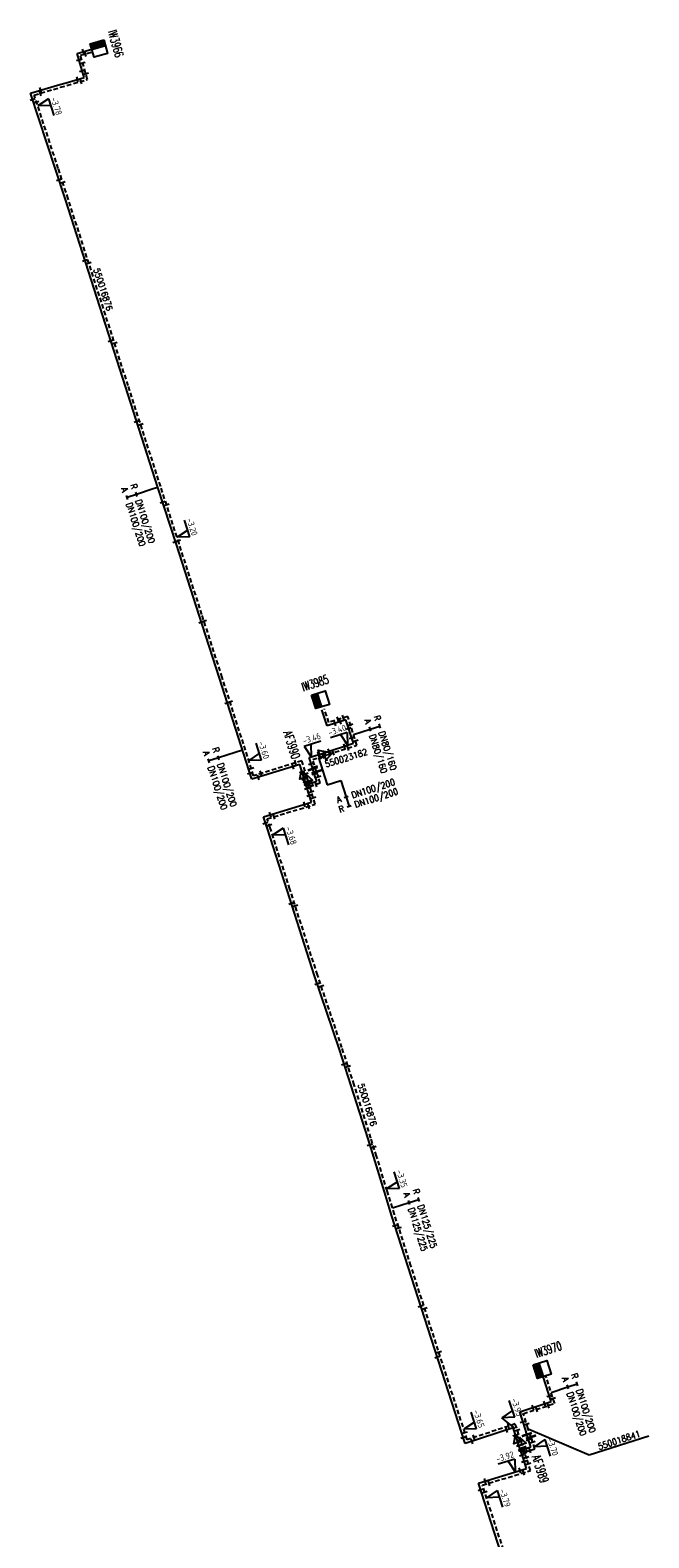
# Model space of a CAD drawing. Header units: millimetres. Extents: x 0 to 118318689, y 0 to 490460760.
# Tile 10 of 117: x 114145697 to 114233375, y 485632693 to 485846545. Entities that reach past the tile are written whole.
import ezdxf
from ezdxf.enums import TextEntityAlignment as Align

# ---------------------------------------------------------------- set-up
doc = ezdxf.new("R2010")
doc.units = ezdxf.units.MM
doc.header["$LTSCALE"] = 200
doc.linetypes.add('HIDDEN2', pattern=[4.7625, 3.175, -1.5875])
doc.layers.get('0').update_dxf_attribs({"color": 8})
for name, color, linetype in [('WT-C-AFSLUITER', 7, 'Continuous'), ('WT-C-kastWM', 7, 'Continuous'), ('WT-C-mof', 7, 'Continuous'), ('WT-C-tstuk', 7, 'Continuous'), ('WT-C-VERLOOP', 7, 'Continuous'), ('WT-I-diam', 7, 'Continuous'), ('WT-I-info', 7, 'Continuous'), ('WT-I-NAP', 7, 'Continuous'), ('WT-L-aanvoer', 6, 'Continuous'), ('WT-L-retour', 6, 'HIDDEN2')]:
    doc.layers.add(name, color=color, linetype=linetype)
doc.styles.add('DIN17', font='ROMANS.SHX', dxfattribs={"width": 0.9})
doc.styles.add('ISOCP', font='ISOCP.SHX')

# ---------------------------------------------------------------- blocks, each defined once
blk = doc.blocks.new('LR-VERL')
at = {"color": 0, "linetype": 'ByBlock', "lineweight": -2}
blk.add_lwpolyline([(1.08, 0), (-1.08, -1.25), (-1.08, 1.25)], close=True, dxfattribs=at)
blk = doc.blocks.new('LR-mof')
at = {"color": 0, "linetype": 'ByBlock', "lineweight": -2}
blk.add_line((0, -0.75), (0, 0.75), dxfattribs=at)
blk = doc.blocks.new('LR-tsb')
blk.add_circle((0, 0), 0.375)
blk = doc.blocks.new('nap1')
at = {"color": 0, "linetype": 'Continuous'}
for p, q in [((-1, 3.5), (0, 0)), ((-1, 3.5), (4, 3.5)), ((1, 3.5), (0, 0))]:
    blk.add_line(p, q, dxfattribs=at)
at = {"color": 0, "linetype": 'Continuous', "style": 'ISOCP'}
for tag, p in [('*1', (1.7, 5)), ('*2', (4, 1.5))]:
    blk.add_attdef(tag, text='', height=1.8, dxfattribs=at).set_placement(p, align=Align.MIDDLE)
blk = doc.blocks.new('nap2')
at = {"color": 0, "linetype": 'Continuous'}
for p, q in [((1, 3.5), (-4, 3.5)), ((-1, 3.5), (0, 0)), ((1, 3.5), (0, 0))]:
    blk.add_line(p, q, dxfattribs=at)
at = {"color": 0, "linetype": 'Continuous', "style": 'ISOCP'}
for tag, p in [('*1', (-1.5, 5)), ('*2', (-4, 1.5))]:
    blk.add_attdef(tag, text='', height=1.8, dxfattribs=at).set_placement(p, align=Align.MIDDLE)
blk = doc.blocks.new('LR-AFS')
at = {"color": 0, "lineweight": -3, "const_width": 0.7}
blk.add_lwpolyline([(0, -1.5), (0, 1.5)], dxfattribs=at)
at = {"color": 7, "linetype": 'ByBlock', "lineweight": -2, "style": 'DIN17', "width": 0.9}
blk.add_attdef('*1', text='', height=2.5, dxfattribs=at).set_placement((0, 5), align=Align.MIDDLE)
at = {"color": 0, "linetype": 'ByBlock', "lineweight": -2, "style": 'DIN17', "width": 0.3, "flags": 1}
for tag, p in [('*2', (2.5, 1.5)), ('OCODE', (-7.5, -2.5)), ('ST', (-7.5, -5)), ('VCODE', (-2.5, -5)), ('NCODE', (-2.5, -2.5)), ('NIVO', (2.5, -5)), ('BC', (2.5, -2.5)), ('IMM', (7.5, -5)), ('RK', (7.5, -2.5)), ('FABR', (-7.5, -7.5)), ('TYPE', (-2.5, -7.5)), ('OPBOUW', (2.5, -7.5)), ('BEDIEN', (7.5, -7.5)), ('VERTR', (-7.5, -10)), ('DEKM', (-7.5, -12.5)), ('PDATUM', (-2.5, -12.5)), ('OPBLEN', (-2.5, -10)), ('HULPST', (2.5, -10)), ('OPM', (2.5, -12.5)), ('VERLSP', (7.5, -10)), ('BORD', (7.5, -12.5)), ('BORDL', (-7.5, -15)), ('BORDX', (-2.5, -15)), ('BORDY', (2.5, -15)), ('BORDZ', (7.5, -15))]:
    blk.add_attdef(tag, text='', height=1.8, dxfattribs=at).set_placement(p, align=Align.MIDDLE)
blk = doc.blocks.new('LR-kastWM')
at = {"color": 0, "linetype": 'ByBlock', "lineweight": -3}
blk.add_lwpolyline([(-2, 2), (2, 2), (2, -2), (-2, -2)], close=True, dxfattribs=at)
at = {"color": 0}
blk.add_solid([(-2, -2), (0, -2), (-2, 2), (0, 2)], dxfattribs=at)
at = {"color": 7, "linetype": 'ByBlock', "lineweight": -3, "style": 'DIN17', "width": 0.7}
for tag, p in [('*1', (0, 5)), ('*2', (0, -5))]:
    blk.add_attdef(tag, text='', height=2.5, dxfattribs=at).set_placement(p, align=Align.MIDDLE)
at = {"color": 0, "linetype": 'ByBlock', "lineweight": -2, "style": 'DIN17', "width": 0.3, "flags": 1}
for tag, p in [('OCODE', (4.5, 1.25)), ('NCODE', (9.5, 1.25)), ('BC', (14.5, 1.25)), ('RK', (19.5, 1.25)), ('ST', (4.5, -1.25)), ('VCODE', (9.5, -1.25)), ('NIVO', (14.5, -1.25)), ('IMM', (19.5, -1.25))]:
    blk.add_attdef(tag, text='', height=1.8, dxfattribs=at).set_placement(p, align=Align.MIDDLE)
blk = doc.blocks.new('LR-hyp')
at = {"color": 7, "linetype": 'ByBlock', "lineweight": -3, "style": 'DIN17', "width": 0.9}
blk.add_attdef('*1', text='', height=1.8, dxfattribs=at).set_placement((0, 0), align=Align.MIDDLE)
at = {"color": 7, "linetype": 'ByBlock', "lineweight": -2, "style": 'DIN17', "width": 0.9, "flags": 1}
blk.add_attdef('*2', text='', height=1.8, dxfattribs=at).set_placement((0, -5), align=Align.MIDDLE)
blk = doc.blocks.new('LR-DIAB2')
at = {"color": 0, "linetype": 'Continuous', "lineweight": -3}
blk.add_line((0, 5), (0, 7.8), dxfattribs=at)
at = {"color": 0, "lineweight": -3}
blk.add_line((0, 0), (0, 5), dxfattribs=at)
for points in [[(0.61, 7.8), (0, 7.8), (-0.61, 7.8)], [(0.61, 5), (0, 5), (-0.61, 5)]]:
    blk.add_lwpolyline(points, dxfattribs=at)
at = {"color": 1, "lineweight": -3, "style": 'DIN17', "width": 0.9}
for tag, p in [('*1', (-1.61, 7.8)), ('*2', (-1.61, 5.02))]:
    blk.add_attdef(tag, text='', height=1.8, dxfattribs=at).set_placement(p, align=Align.MIDDLE_RIGHT)
for tag, p in [('*11', (1.61, 7.8)), ('*12', (1.61, 5))]:
    blk.add_attdef(tag, text='', height=1.8, dxfattribs=at).set_placement(p, align=Align.MIDDLE_LEFT)
blk = doc.blocks.new('LR-DIAO2')
at = {"color": 0, "lineweight": -3}
blk.add_line((0, 0), (0, -5), dxfattribs=at)
at = {"color": 0, "linetype": 'Continuous', "lineweight": -3}
blk.add_line((0, -5), (0, -7.8), dxfattribs=at)
at = {"color": 0, "lineweight": -3}
for points in [[(0.61, -5), (0, -5), (-0.61, -5)], [(0.61, -7.8), (0, -7.8), (-0.61, -7.8)]]:
    blk.add_lwpolyline(points, dxfattribs=at)
at = {"color": 1, "lineweight": -3, "style": 'DIN17', "width": 0.9}
for tag, p in [('*1', (-1.61, -5)), ('*2', (-1.61, -7.78))]:
    blk.add_attdef(tag, text='', height=1.8, dxfattribs=at).set_placement(p, align=Align.MIDDLE_RIGHT)
for tag, p in [('*11', (1.61, -5)), ('*12', (1.61, -7.8))]:
    blk.add_attdef(tag, text='', height=1.8, dxfattribs=at).set_placement(p, align=Align.MIDDLE_LEFT)

msp = doc.modelspace()

# ---------------------------------------------------------------- linework, layer by layer
at = {"layer": 'WT-I-diam'}
for p, q in [((114163811, 485781687), (114163140, 485781470)), ((114175788, 485744422), (114174746, 485744088)), ((114186550, 485743366), (114187790, 485739513)), ((114187790, 485739513), (114189725, 485740136))]:
    msp.add_line(p, q, dxfattribs=at)
at = {"layer": 'WT-I-info'}
for p, q in [((114214420, 485648198), (114212550, 485649732)), ((114216268, 485648165), (114224910, 485644457)), ((114224910, 485644457), (114233375, 485647173))]:
    msp.add_line(p, q, dxfattribs=at)
at = {"layer": 'WT-L-aanvoer'}
for p, q in [((114152336, 485843248), (114154420, 485843849)), ((114153329, 485839825), (114152336, 485843248)), ((114150791, 485839086), (114153329, 485839825)), ((114145760, 485837613), (114149893, 485838823)), ((114149292, 485826808), (114145760, 485837613)), ((114149893, 485838823), (114150791, 485839086)), ((114150689, 485822508), (114149292, 485826808)), ((114155993, 485806030), (114150689, 485822508)), ((114159191, 485796002), (114155993, 485806030)), ((114163811, 485781687), (114159191, 485796002)), ((114166417, 485773589), (114163811, 485781687)), ((114169647, 485763548), (114166417, 485773589)), ((114172522, 485754621), (114169647, 485763548)), ((114177109, 485740295), (114172522, 485754621)), ((114187766, 485747873), (114187031, 485750155)), ((114190452, 485748738), (114187766, 485747873)), ((114191530, 485745390), (114190452, 485748738)), ((114187212, 485743999), (114191530, 485745390)), ((114185234, 485743363), (114187212, 485743999)), ((114185747, 485741772), (114185234, 485743363)), ((114183898, 485742403), (114177109, 485740295)), ((114184330, 485741012), (114183898, 485742403)), ((114184541, 485740332), (114184330, 485741012)), ((114186109, 485740647), (114185747, 485741772)), ((114184955, 485738998), (114184541, 485740332)), ((114184789, 485739534), (114186310, 485740023)), ((114185566, 485737032), (114184955, 485738998)), ((114186310, 485740023), (114186109, 485740647)), ((114178765, 485734964), (114185566, 485737032)), ((114179316, 485733250), (114178765, 485734964)), ((114182102, 485724568), (114179316, 485733250)), ((114186009, 485712400), (114182102, 485724568)), ((114189474, 485702092), (114186009, 485712400)), ((114191205, 485696821), (114189474, 485702092)), ((114193586, 485689272), (114191205, 485696821)), ((114194379, 485686695), (114193586, 485689272)), ((114195902, 485681770), (114194379, 485686695)), ((114196928, 485678449), (114195902, 485681770)), ((114199255, 485671141), (114196928, 485678449)), ((114207359, 485646074), (114199255, 485671141)), ((114219528, 485652020), (114218387, 485655563)), ((114215081, 485650559), (114219528, 485652020)), ((114215888, 485648040), (114215081, 485650559)), ((114214148, 485648304), (114207359, 485646074)), ((114214658, 485646752), (114214148, 485648304)), ((114215191, 485645130), (114214658, 485646752)), ((114216091, 485647342), (114215888, 485648040)), ((114216659, 485645613), (114216091, 485647342)), ((114215191, 485645130), (114216659, 485645613)), ((114215505, 485644174), (114215191, 485645130)), ((114209225, 485640466), (114216046, 485642526)), ((114216046, 485642526), (114215505, 485644174)), ((114218524, 485611821), (114209225, 485640466))]:
    msp.add_line(p, q, dxfattribs=at)
at = {"layer": 'WT-L-retour', "lineweight": -3}
for p, q in [((114152832, 485842974), (114154531, 485843465)), ((114153824, 485839552), (114152832, 485842974)), ((114150903, 485838702), (114153824, 485839552)), ((114146269, 485837345), (114150011, 485838441)), ((114149673, 485826932), (114146269, 485837345)), ((114150011, 485838441), (114150903, 485838702)), ((114151069, 485822631), (114149673, 485826932)), ((114156374, 485806152), (114151069, 485822631)), ((114159572, 485796125), (114156374, 485806152)), ((114164192, 485781809), (114159572, 485796125)), ((114166798, 485773712), (114164192, 485781809)), ((114170028, 485763671), (114166798, 485773712)), ((114172903, 485754743), (114170028, 485763671)), ((114177369, 485740794), (114172903, 485754743)), ((114184185, 485742911), (114177369, 485740794)), ((114184930, 485740513), (114184185, 485742911)), ((114185130, 485739870), (114184930, 485740513)), ((114185545, 485738532), (114185130, 485739870)), ((114179301, 485734683), (114186099, 485736750)), ((114186099, 485736750), (114185545, 485738532)), ((114179720, 485733380), (114179301, 485734683)), ((114182507, 485724698), (114179720, 485733380)), ((114186413, 485712533), (114182507, 485724698)), ((114189878, 485702226), (114186413, 485712533)), ((114191610, 485696951), (114189878, 485702226)), ((114193991, 485689399), (114191610, 485696951)), ((114194785, 485686820), (114193991, 485689399)), ((114196308, 485681896), (114194785, 485686820)), ((114197334, 485678577), (114196308, 485681896)), ((114199659, 485671271), (114197334, 485678577)), ((114207632, 485646611), (114199659, 485671271)), ((114214443, 485648848), (114207632, 485646611)), ((114215242, 485646418), (114214443, 485648848)), ((114216679, 485646992), (114216268, 485648165)), ((114217227, 485645325), (114216679, 485646992)), ((114215759, 485644843), (114215242, 485646418)), ((114215759, 485644843), (114217227, 485645325)), ((114216063, 485643917), (114215759, 485644843)), ((114216617, 485642229), (114216063, 485643917)), ((114209795, 485640168), (114216617, 485642229)), ((114218953, 485611959), (114209795, 485640168))]:
    msp.add_line(p, q, dxfattribs=at)
at = {"layer": 'WT-L-retour'}
for p, q in [((114188011, 485748351), (114187393, 485750271)), ((114190698, 485749216), (114188011, 485748351)), ((114192015, 485745126), (114190698, 485749216)), ((114187978, 485743826), (114192015, 485745126)), ((114185738, 485743104), (114187978, 485743826)), ((114186299, 485741362), (114185738, 485743104)), ((114186490, 485740767), (114186299, 485741362)), ((114186813, 485739765), (114186490, 485740767)), ((114185312, 485739282), (114186813, 485739765)), ((114220031, 485651764), (114218767, 485655686)), ((114215583, 485650303), (114220031, 485651764)), ((114216268, 485648165), (114215583, 485650303))]:
    msp.add_line(p, q, dxfattribs=at)

# ---------------------------------------------------------------- block references
at = {"layer": 'WT-C-AFSLUITER', "linetype": 'Continuous'}
ref = msp.add_blockref('LR-AFS', (114185747, 485741772), dxfattribs=dict(at, xscale=500.0000000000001, yscale=500.0000000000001, zscale=500.0000000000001, rotation=287.8484))
ref.add_attrib('*1', 'AF3990', dxfattribs={"layer": '0', "color": 7, "linetype": 'ByBlock', "lineweight": -2, "height": 1250, "rotation": 287.8484, "style": 'DIN17', "width": 0.65}).set_placement((114182776, 485745178), align=Align.MIDDLE)
for p, xscale, yscale, zscale, rotation in [((114186299, 485741362), 500.0000000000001, 500.0000000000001, 500.0000000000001, 287.8484), ((114216679, 485646992), 499.9999999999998, 499.9999999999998, 499.9999999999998, 288.1765)]:
    msp.add_blockref('LR-AFS', p, dxfattribs=dict(at, xscale=xscale, yscale=yscale, zscale=zscale, rotation=rotation))
ref = msp.add_blockref('LR-AFS', (114216091, 485647342), dxfattribs=dict(at, xscale=499.9999999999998, yscale=499.9999999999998, zscale=499.9999999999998, rotation=288.1765))
ref.add_attrib('*1', 'AF3989', dxfattribs={"layer": '0', "color": 7, "linetype": 'ByBlock', "lineweight": -2, "height": 1250, "rotation": 288.1765, "style": 'DIN17', "width": 0.65}).set_placement((114218011, 485642455), align=Align.MIDDLE)
at = {"layer": 'WT-C-kastWM', "linetype": 'Continuous'}
ref = msp.add_blockref('LR-kastWM', (114155435, 485843936), dxfattribs=dict(at, xscale=500.0000000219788, yscale=500.0000000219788, zscale=500.0000000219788, rotation=286.0943989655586))
ref.add_attrib('*1', 'IW3966', dxfattribs={"layer": '0', "color": 7, "linetype": 'ByBlock', "lineweight": -3, "height": 1250, "rotation": 286.0944, "style": 'DIN17', "width": 0.65}).set_placement((114157837, 485844629), align=Align.MIDDLE)
ref = msp.add_blockref('LR-kastWM', (114186838, 485751563), dxfattribs=dict(at, xscale=500.0000000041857, yscale=500.0000000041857, zscale=500.0000000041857, rotation=17.84784576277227))
ref.add_attrib('*1', 'IW3985', dxfattribs={"layer": '0', "color": 7, "linetype": 'ByBlock', "lineweight": -3, "height": 1250, "rotation": 17.84785, "style": 'DIN17', "width": 0.65}).set_placement((114186071, 485753943), align=Align.MIDDLE)
ref = msp.add_blockref('LR-kastWM', (114218265, 485656577), dxfattribs=dict(at, xscale=499.9999999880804, yscale=499.9999999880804, zscale=499.9999999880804, rotation=17.85678925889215))
ref.add_attrib('*1', 'IW3970', dxfattribs={"layer": '0', "color": 7, "linetype": 'ByBlock', "lineweight": -3, "height": 1250, "rotation": 17.85679, "style": 'DIN17', "width": 0.65}).set_placement((114219109, 485659403), align=Align.MIDDLE)
at = {"layer": 'WT-C-mof', "linetype": 'Continuous'}
for p, xscale, yscale, zscale, rotation in [((114153223, 485843504), 499.9999999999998, 499.9999999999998, 499.9999999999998, 16.09440000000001), ((114153536, 485843178), 499.9999999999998, 499.9999999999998, 499.9999999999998, 16.09440000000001), ((114152604, 485842322), 500.0000000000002, 500.0000000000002, 500.0000000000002, 286.1743), ((114153140, 485841911), 500.0000000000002, 500.0000000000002, 500.0000000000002, 286.1743), ((114152400, 485839554), 499.9999999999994, 499.9999999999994, 499.9999999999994, 16.2341), ((114153050, 485840786), 500.0000000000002, 500.0000000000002, 500.0000000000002, 286.1743), ((114152905, 485839285), 499.9999999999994, 499.9999999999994, 499.9999999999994, 16.2341), ((114153587, 485840369), 500.0000000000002, 500.0000000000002, 500.0000000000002, 286.1743), ((114147142, 485837601), 500, 500, 500, 16.3195), ((114147186, 485838030), 500, 500, 500, 16.3195), ((114146053, 485836716), 500.0000000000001, 500.0000000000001, 500.0000000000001, 288.1021), ((114146586, 485836373), 500.0000000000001, 500.0000000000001, 500.0000000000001, 288.1021), ((114149768, 485825343), 499.9999999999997, 499.9999999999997, 499.9999999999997, 287.9906), ((114150310, 485824969), 499.9999999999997, 499.9999999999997, 499.9999999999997, 287.9906), ((114153458, 485813905), 500.0000000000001, 500.0000000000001, 500.0000000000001, 287.8428), ((114153998, 485813533), 500.0000000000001, 500.0000000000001, 500.0000000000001, 287.8428), ((114157119, 485802499), 499.9999999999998, 499.9999999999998, 499.9999999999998, 287.6917), ((114157647, 485802158), 499.9999999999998, 499.9999999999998, 499.9999999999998, 287.6917), ((114160782, 485791073), 500, 500, 500, 287.8855), ((114161337, 485790655), 500, 500, 500, 287.8855), ((114164480, 485779609), 500, 500, 500, 287.8403), ((114165025, 485779220), 500, 500, 500, 287.8403), ((114166283, 485774006), 500, 500, 500, 287.8403), ((114166656, 485774152), 500, 500, 500, 287.8403), ((114169959, 485762580), 500.0000000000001, 500.0000000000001, 500.0000000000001, 287.8501999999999), ((114170331, 485762731), 500.0000000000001, 500.0000000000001, 500.0000000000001, 287.8501999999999), ((114173635, 485751144), 499.9999999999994, 499.9999999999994, 499.9999999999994, 287.7549), ((114174008, 485751291), 499.9999999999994, 499.9999999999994, 499.9999999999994, 287.7549), ((114190077, 485749016), 500.0000000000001, 500.0000000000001, 500.0000000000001, 17.84840000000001), ((114188882, 485748232), 500.0000000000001, 500.0000000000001, 500.0000000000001, 17.84840000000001), ((114189314, 485748771), 500.0000000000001, 500.0000000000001, 500.0000000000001, 17.84840000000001), ((114189641, 485748476), 500.0000000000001, 500.0000000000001, 500.0000000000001, 17.84840000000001), ((114190840, 485747534), 500.0000000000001, 500.0000000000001, 500.0000000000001, 287.8484), ((114191076, 485748040), 500.0000000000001, 500.0000000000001, 500.0000000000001, 287.8484), ((114190247, 485744977), 500.0000000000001, 500.0000000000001, 500.0000000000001, 17.84840000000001), ((114190759, 485744721), 500.0000000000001, 500.0000000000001, 500.0000000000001, 17.84840000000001), ((114191273, 485746188), 500.0000000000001, 500.0000000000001, 500.0000000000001, 287.8484), ((114191810, 485745761), 500.0000000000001, 500.0000000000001, 500.0000000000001, 287.8484), ((114183306, 485742638), 499.9999999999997, 499.9999999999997, 499.9999999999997, 17.25319999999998), ((114186603, 485743803), 500.0000000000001, 500.0000000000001, 500.0000000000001, 17.84840000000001), ((114187240, 485743588), 500.0000000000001, 500.0000000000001, 500.0000000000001, 17.84840000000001), ((114188031, 485744263), 500.0000000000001, 500.0000000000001, 500.0000000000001, 17.84840000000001), ((114188665, 485744047), 500.0000000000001, 500.0000000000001, 500.0000000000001, 17.84840000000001), ((114176834, 485741153), 499.9999999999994, 499.9999999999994, 499.9999999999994, 287.7549), ((114177034, 485741841), 499.9999999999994, 499.9999999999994, 499.9999999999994, 287.7549), ((114178038, 485740583), 499.9999999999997, 499.9999999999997, 499.9999999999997, 17.25320964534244), ((114178402, 485741115), 499.9999999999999, 499.9999999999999, 499.9999999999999, 17.25320964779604), ((114182932, 485742103), 499.9999999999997, 499.9999999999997, 499.9999999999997, 17.25319999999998), ((114184228, 485741341), 500, 500, 500, 287.2532), ((114184748, 485741100), 500, 500, 500, 287.2532), ((114185515, 485742491), 500.0000000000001, 500.0000000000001, 500.0000000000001, 287.8484), ((114185975, 485741062), 500.0000000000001, 500.0000000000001, 500.0000000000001, 287.8484), ((114186071, 485742070), 500.0000000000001, 500.0000000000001, 500.0000000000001, 287.8484), ((114186531, 485740642), 500.0000000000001, 500.0000000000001, 500.0000000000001, 287.8484), ((114184541, 485740332), 500, 500, 500, 287.2532), ((114184955, 485738998), 500, 500, 500, 287.2532), ((114185130, 485739870), 500, 500, 500, 287.2532), ((114185545, 485738532), 500, 500, 500, 287.2532), ((114185639, 485739807), 500.0000000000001, 500.0000000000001, 500.0000000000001, 17.84840000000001), ((114186206, 485739570), 500.0000000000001, 500.0000000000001, 500.0000000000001, 17.84840000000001), ((114184567, 485736728), 499.9999999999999, 499.9999999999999, 499.9999999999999, 16.9127), ((114185267, 485737996), 500, 500, 500, 287.2532), ((114185177, 485736469), 499.9999999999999, 499.9999999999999, 499.9999999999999, 16.9127), ((114185814, 485737665), 500, 500, 500, 287.2532), ((114179729, 485735257), 499.9999999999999, 499.9999999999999, 499.9999999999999, 16.9127), ((114180239, 485734968), 499.9999999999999, 499.9999999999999, 499.9999999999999, 16.9127), ((114179040, 485734107), 500.0000000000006, 500.0000000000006, 500.0000000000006, 287.8305), ((114179590, 485733787), 500.0000000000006, 500.0000000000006, 500.0000000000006, 287.8305), ((114182701, 485722704), 500, 500, 500, 287.8011), ((114183255, 485722369), 500, 500, 500, 287.8011), ((114186385, 485711284), 500.0000000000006, 500.0000000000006, 500.0000000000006, 288.5793), ((114186940, 485710964), 500.0000000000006, 500.0000000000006, 500.0000000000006, 288.5793), ((114190193, 485699902), 500, 500, 500, 288.1795), ((114190746, 485699582), 500, 500, 500, 288.1795), ((114193833, 485688469), 500.0000000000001, 500.0000000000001, 500.0000000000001, 287.1086999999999), ((114194379, 485688141), 500.0000000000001, 500.0000000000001, 500.0000000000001, 287.1086999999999), ((114197392, 485676993), 500.0000000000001, 500.0000000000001, 500.0000000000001, 287.658), ((114197943, 485676662), 500.0000000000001, 500.0000000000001, 500.0000000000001, 287.658), ((114201053, 485665578), 500.0000000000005, 500.0000000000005, 500.0000000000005, 287.9161), ((114201604, 485665256), 500.0000000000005, 500.0000000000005, 500.0000000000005, 287.9161), ((114203392, 485658345), 500.0000000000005, 500.0000000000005, 500.0000000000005, 287.9161), ((114203612, 485659046), 500.0000000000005, 500.0000000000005, 500.0000000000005, 287.9161), ((114216964, 485651178), 500.0000000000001, 500.0000000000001, 500.0000000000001, 18.1825), ((114217487, 485650929), 500.0000000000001, 500.0000000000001, 500.0000000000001, 18.1825), ((114213489, 485648535), 499.9999999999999, 499.9999999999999, 499.9999999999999, 18.17979999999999), ((114215522, 485649181), 500, 500, 500, 287.7635), ((114216055, 485648831), 500, 500, 500, 287.7635), ((114207082, 485646932), 500.0000000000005, 500.0000000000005, 500.0000000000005, 287.9161), ((114207300, 485647637), 500.0000000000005, 500.0000000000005, 500.0000000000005, 287.9161), ((114208335, 485646395), 499.9999999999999, 499.9999999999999, 499.9999999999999, 18.17979999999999), ((114208599, 485646929), 499.9999999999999, 499.9999999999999, 499.9999999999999, 18.17979999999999), ((114213226, 485648001), 499.9999999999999, 499.9999999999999, 499.9999999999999, 18.17979999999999), ((114214480, 485647294), 499.9999999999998, 499.9999999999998, 499.9999999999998, 288.1798), ((114214731, 485647974), 499.9999999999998, 499.9999999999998, 499.9999999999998, 288.1798), ((114216333, 485646606), 499.9999999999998, 499.9999999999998, 499.9999999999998, 288.1765), ((114214959, 485645837), 499.9999999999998, 499.9999999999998, 499.9999999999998, 288.1798), ((114215411, 485644458), 499.9999999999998, 499.9999999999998, 499.9999999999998, 288.1798), ((114215527, 485645548), 499.9999999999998, 499.9999999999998, 499.9999999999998, 288.1798), ((114215987, 485645392), 499.9999999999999, 499.9999999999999, 499.9999999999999, 18.17979999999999), ((114216523, 485645094), 499.9999999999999, 499.9999999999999, 499.9999999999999, 18.17979999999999), ((114216916, 485646273), 499.9999999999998, 499.9999999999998, 499.9999999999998, 288.1765), ((114215111, 485642244), 500.0000000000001, 500.0000000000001, 500.0000000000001, 16.80859999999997), ((114215708, 485643554), 499.9999999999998, 499.9999999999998, 499.9999999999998, 288.1798), ((114215991, 485644135), 499.9999999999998, 499.9999999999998, 499.9999999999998, 288.1798), ((114216292, 485643219), 499.9999999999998, 499.9999999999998, 499.9999999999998, 288.1798), ((114210179, 485640754), 500.0000000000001, 500.0000000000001, 500.0000000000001, 16.80859999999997), ((114210719, 485640447), 500.0000000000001, 500.0000000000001, 500.0000000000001, 16.80859999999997), ((114215650, 485641936), 500.0000000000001, 500.0000000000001, 500.0000000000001, 16.80859999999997), ((114209528, 485639532), 499.9999999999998, 499.9999999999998, 499.9999999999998, 287.9855), ((114210110, 485639197), 499.9999999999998, 499.9999999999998, 499.9999999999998, 287.9855)]:
    msp.add_blockref('LR-mof', p, dxfattribs=dict(at, xscale=xscale, yscale=yscale, zscale=zscale, rotation=rotation))
at = {"layer": 'WT-C-mof'}
for p, xscale, yscale, zscale, rotation in [((114218578, 485651708), 499.9999999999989, 499.9999999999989, 499.9999999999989, 198.1824609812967), ((114219280, 485652789), 500.0000000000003, 500.0000000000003, 500.0000000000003, 107.8567892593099), ((114219081, 485651452), 500.0000000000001, 500.0000000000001, 500.0000000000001, 198.1824609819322), ((114219813, 485652439), 500.0000000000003, 500.0000000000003, 500.0000000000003, 107.8567892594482)]:
    msp.add_blockref('LR-mof', p, dxfattribs=dict(at, xscale=xscale, yscale=yscale, zscale=zscale, rotation=rotation))
at = {"layer": 'WT-C-tstuk', "linetype": 'Continuous'}
for p, xscale, yscale, zscale, rotation in [((114184789, 485739534), 500, 500, 500, 287.2532), ((114185312, 485739282), 500, 500, 500, 287.2532), ((114215191, 485645130), 499.9999999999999, 499.9999999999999, 499.9999999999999, 18.17979999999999), ((114215759, 485644843), 499.9999999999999, 499.9999999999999, 499.9999999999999, 18.17979999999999)]:
    msp.add_blockref('LR-tsb', p, dxfattribs=dict(at, xscale=xscale, yscale=yscale, zscale=zscale, rotation=rotation))
at = {"layer": 'WT-C-VERLOOP', "linetype": 'Continuous'}
for p, xscale, yscale, zscale, rotation in [((114187212, 485743999), 500.0000000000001, 500.0000000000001, 500.0000000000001, 17.84840000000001), ((114187978, 485743826), 500.0000000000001, 500.0000000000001, 500.0000000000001, 17.84840000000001), ((114184331, 485741012), 500.0000000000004, 500.0000000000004, 500.0000000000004, 107.2532), ((114184930, 485740513), 500.0000000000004, 500.0000000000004, 500.0000000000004, 107.2532), ((114214658, 485646752), 499.9999999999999, 499.9999999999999, 499.9999999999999, 108.1798), ((114215242, 485646418), 499.9999999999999, 499.9999999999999, 499.9999999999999, 108.1798)]:
    msp.add_blockref('LR-VERL', p, dxfattribs=dict(at, xscale=xscale, yscale=yscale, zscale=zscale, rotation=rotation))
at = {"layer": 'WT-I-diam', "linetype": 'Continuous'}
for name, p, xscale, yscale, zscale, rotation, values in [('LR-DIAO2', (114163140, 485781470), 499.9999999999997, 499.9999999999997, 499.9999999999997, 287.8855252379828, {'*1': 'R', '*11': 'DN100/200', '*2': 'A', '*12': 'DN100/200'}), ('LR-DIAB2', (114191524, 485746648), 500, 500, 500, 287.848408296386, {'*1': 'R', '*11': 'DN80/160', '*2': 'A', '*12': 'DN80/160'}), ('LR-DIAO2', (114174746, 485744088), 500.0000000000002, 500.0000000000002, 500.0000000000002, 287.7548559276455, {'*1': 'R', '*11': 'DN100/200', '*2': 'A', '*12': 'DN100/200'}), ('LR-DIAO2', (114189725, 485740136), 500, 500, 500, 17.84840829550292, {'*1': 'A', '*11': 'DN100/200', '*2': 'R', '*12': 'DN100/200'}), ('LR-DIAB2', (114197044, 485679515), 499.9999999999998, 499.9999999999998, 499.9999999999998, 287.6580089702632, {'*1': 'R', '*11': 'DN125/225', '*2': 'A', '*12': 'DN125/225'}), ('LR-DIAB2', (114219526, 485653331), 500, 500, 500, 287.8567892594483, {'*1': 'R', '*11': 'DN100/200', '*2': 'A', '*12': 'DN100/200'})]:
    msp.add_blockref(name, p, dxfattribs=dict(at, xscale=xscale, yscale=yscale, zscale=zscale, rotation=rotation)).add_auto_attribs(values)
at = {"layer": 'WT-I-info', "linetype": 'Continuous'}
for p, xscale, yscale, zscale, rotation, values in [((114156037, 485809762), 500.0000000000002, 500.0000000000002, 500.0000000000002, 287.8427589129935, {'*1': '550016876'}), ((114190474, 485743312), 500.0000000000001, 500.0000000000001, 500.0000000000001, 17.41569131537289, {'*1': '550023182'}), ((114193481, 485694117), 500.0000000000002, 500.0000000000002, 500.0000000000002, 287.5026924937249, {'*1': '550016876'}), ((114229165, 485646549), 500.0000000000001, 500.0000000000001, 500.0000000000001, 18.06553609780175, {'*1': '550018841'})]:
    msp.add_blockref('LR-hyp', p, dxfattribs=dict(at, xscale=xscale, yscale=yscale, zscale=zscale, rotation=rotation)).add_auto_attribs(values)
at = {"layer": 'WT-I-NAP', "linetype": 'Continuous'}
ref = msp.add_blockref('nap1', (114146773, 485835803), dxfattribs=dict(at, xscale=500.0000000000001, yscale=500.0000000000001, zscale=500.0000000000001, rotation=288.1021017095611))
ref.add_attrib('*1', '-3.78', dxfattribs={"layer": '0', "color": 1, "linetype": 'Continuous', "height": 900, "rotation": 288.1021, "style": 'ISOCP'}).set_placement((114149413, 485835772), align=Align.MIDDLE)
ref = msp.add_blockref('nap2', (114166507, 485774616), dxfattribs=dict(at, xscale=499.9999999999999, yscale=499.9999999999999, zscale=499.9999999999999, rotation=287.8402545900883))
ref.add_attrib('*1', '-3.20', dxfattribs={"layer": '0', "color": 1, "linetype": 'Continuous', "height": 900, "rotation": 287.84025, "style": 'ISOCP'}).set_placement((114168657, 485776096), align=Align.MIDDLE)
ref = msp.add_blockref('nap2', (114190679, 485745116), dxfattribs=dict(at, xscale=499.9999999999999, yscale=499.9999999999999, zscale=499.9999999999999, rotation=17.84840829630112))
ref.add_attrib('*1', '-3.40', dxfattribs={"layer": '0', "color": 1, "linetype": 'Continuous', "height": 900, "rotation": 17.84841, "style": 'ISOCP'}).set_placement((114189199, 485747265), align=Align.MIDDLE)
ref = msp.add_blockref('nap2', (114176676, 485742960), dxfattribs=dict(at, xscale=499.9999999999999, yscale=499.9999999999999, zscale=499.9999999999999, rotation=287.7548559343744))
ref.add_attrib('*1', '-3.60', dxfattribs={"layer": '0', "color": 1, "linetype": 'Continuous', "height": 900, "rotation": 287.75486, "style": 'ISOCP'}).set_placement((114178828, 485744437), align=Align.MIDDLE)
ref = msp.add_blockref('nap1', (114185538, 485743460), dxfattribs=dict(at, xscale=500, yscale=500, zscale=500, rotation=17.84840829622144))
ref.add_attrib('*1', '-3.46', dxfattribs={"layer": '0', "color": 1, "linetype": 'Continuous', "height": 900, "rotation": 17.84841, "style": 'ISOCP'}).set_placement((114185581, 485746101), align=Align.MIDDLE)
ref = msp.add_blockref('nap1', (114180053, 485732344), dxfattribs=dict(at, xscale=499.9999999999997, yscale=499.9999999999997, zscale=499.9999999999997, rotation=287.7950688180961))
ref.add_attrib('*1', '-3.68', dxfattribs={"layer": '0', "color": 1, "linetype": 'Continuous', "height": 900, "rotation": 287.79507, "style": 'ISOCP'}).set_placement((114182693, 485732298), align=Align.MIDDLE)
ref = msp.add_blockref('nap2', (114196216, 485682193), dxfattribs=dict(at, xscale=500.0000000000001, yscale=500.0000000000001, zscale=500.0000000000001, rotation=287.1806109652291))
ref.add_attrib('*1', '-3.35', dxfattribs={"layer": '0', "color": 1, "linetype": 'Continuous', "height": 900, "rotation": 287.18061, "style": 'ISOCP'}).set_placement((114198383, 485683648), align=Align.MIDDLE)
ref = msp.add_blockref('nap2', (114212550, 485649732), dxfattribs=dict(at, xscale=500.0000000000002, yscale=500.0000000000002, zscale=500.0000000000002, rotation=288.1798120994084))
ref.add_attrib('*1', '-3.95', dxfattribs={"layer": '0', "color": 1, "linetype": 'Continuous', "height": 900, "rotation": 288.17981, "style": 'ISOCP'}).set_placement((114214691, 485651225), align=Align.MIDDLE)
ref = msp.add_blockref('nap2', (114207152, 485648095), dxfattribs=dict(at, xscale=499.9999999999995, yscale=499.9999999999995, zscale=499.9999999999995, rotation=287.9160668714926))
ref.add_attrib('*1', '-3.65', dxfattribs={"layer": '0', "color": 1, "linetype": 'Continuous', "height": 900, "rotation": 287.91607, "style": 'ISOCP'}).set_placement((114209300, 485649578), align=Align.MIDDLE)
ref = msp.add_blockref('nap1', (114217128, 485645626), dxfattribs=dict(at, xscale=499.9999999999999, yscale=499.9999999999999, zscale=499.9999999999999, rotation=288.1765321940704))
ref.add_attrib('*1', '-3.70', dxfattribs={"layer": '0', "color": 1, "linetype": 'Continuous', "height": 900, "rotation": 288.17653, "style": 'ISOCP'}).set_placement((114219768, 485645598), align=Align.MIDDLE)
ref = msp.add_blockref('nap2', (114214424, 485642036), dxfattribs=dict(at, xscale=499.9999999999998, yscale=499.9999999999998, zscale=499.9999999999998, rotation=16.8086427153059))
ref.add_attrib('*1', '-3.92', dxfattribs={"layer": '0', "color": 1, "linetype": 'Continuous', "height": 900, "rotation": 16.80864, "style": 'ISOCP'}).set_placement((114212983, 485644212), align=Align.MIDDLE)
ref = msp.add_blockref('nap1', (114210372, 485638391), dxfattribs=dict(at, xscale=499.9999999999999, yscale=499.9999999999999, zscale=499.9999999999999, rotation=287.9854822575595))
ref.add_attrib('*1', '-3.79', dxfattribs={"layer": '0', "color": 1, "linetype": 'Continuous', "height": 900, "rotation": 287.98548, "style": 'ISOCP'}).set_placement((114213012, 485638354), align=Align.MIDDLE)

doc.saveas('drawing.dxf')
